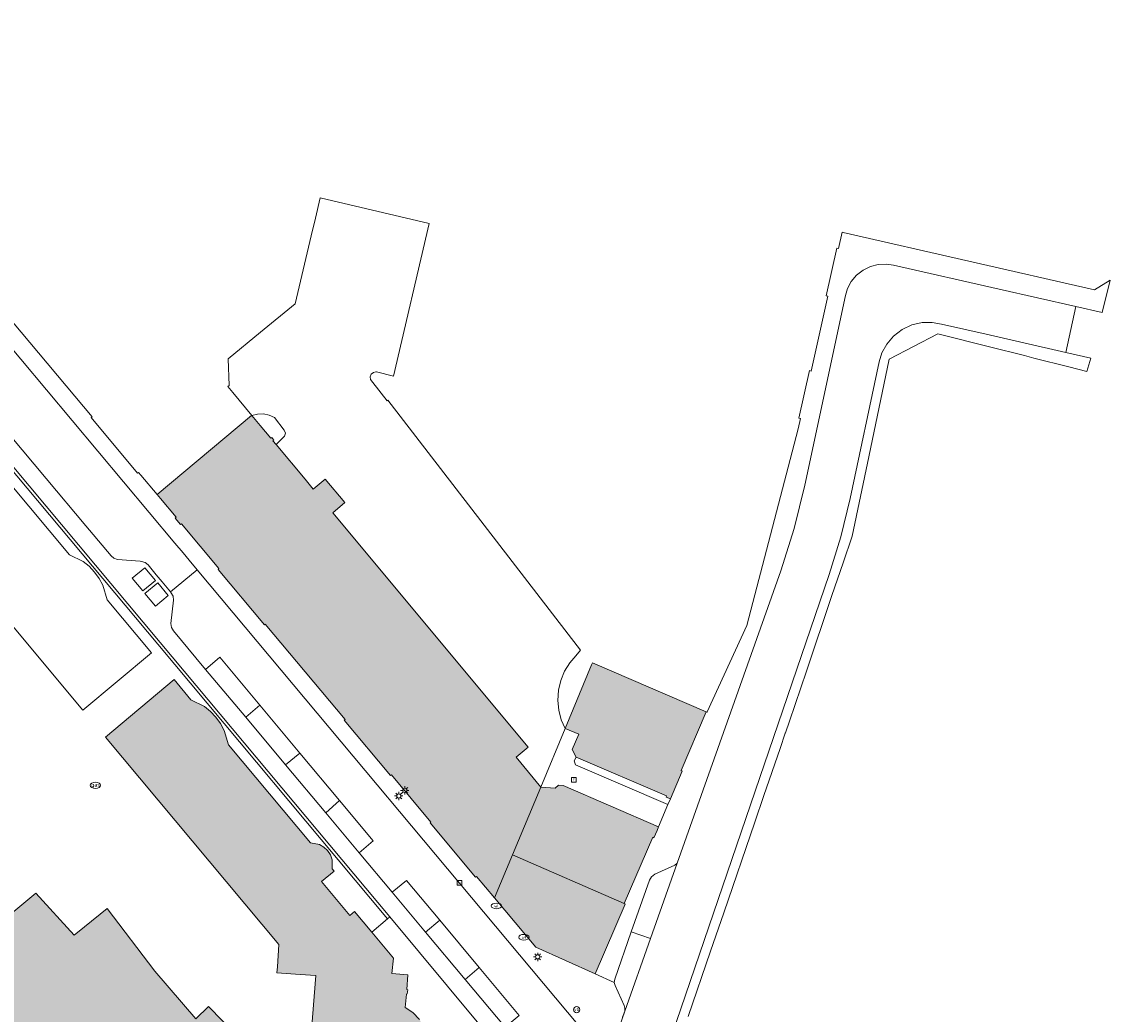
# Model space of a CAD drawing. Header units: metres. Extents: x 196496 to 197479, y 355139 to 356324.
# Tile 144 of 144: x 197262 to 197366, y 356200 to 356295. Entities that reach past the tile are written whole.
import ezdxf
from ezdxf.enums import TextEntityAlignment as Align

# ---------------------------------------------------------------- set-up
doc = ezdxf.new("R2010")
doc.units = ezdxf.units.M
doc.layers.get('0').update_dxf_attribs({"color": 252, "lineweight": 18})
for name, color, linetype, lineweight in [('B-WE-IE-MEUBILAIR_WEGMEUBILAIR-S', 252, 'Continuous', 18), ('B-WE-IE-TERREINAFSCHEIDING_KUNSTMATIG_MUUR-GV', 252, 'Continuous', 18), ('B-WE-KL-ET_LS_OV_LICHTMAST-S', 252, 'Continuous', 18), ('B-WE-KL-GAS_PUT-S', 252, 'Continuous', 18), ('B-WE-KL-WATER-S', 252, 'Continuous', 18), ('B-WE-OG-BEBOUWING-GV', 252, 'Continuous', 18), ('B-WE-RI-GWA_KOLK-S', 252, 'Continuous', 18), ('B-WE-RI-GWA_RIOOLPUT-S', 252, 'Continuous', 18), ('B-WE-VH-VERHARDING_ASFALT-GV', 252, 'Continuous', 18), ('B-WE-VH-VERHARDING_BETONSTRAATSTEEN-GV', 252, 'Continuous', 18), ('B-WE-VH-VERHARDING_OPEN-GV', 252, 'Continuous', 18), ('B-WE-VH-VERHARDING_STRAATBAKSTEEN-GV', 252, 'Continuous', 18), ('B-WE-VH-VERHARDING_TEGEL-GV', 252, 'Continuous', 18)]:
    doc.layers.add(name, color=color, linetype=linetype, lineweight=lineweight)
doc.layers.add('X-XX-AL-PRESENTATIE_GEBOUW3-V', color=7, linetype='Continuous', lineweight=18, true_color=0xf0f0f0)
doc.styles.add('NLCS-ISO', font='NLCS-ISO.ttf')

# ---------------------------------------------------------------- blocks, each defined once
blk = doc.blocks.new('SKL-ET_OV_LICHTMAST-SO')
at = {"color": 0, "linetype": 'ByBlock', "lineweight": 18}
for points in [[(-1.25, 0), (-2, 0)], [(-1.41, 1.41), (-0.88, 0.88)], [(0, 2), (0, 1.25)], [(0.88, 0.88), (1.41, 1.41)], [(2, 0), (1.25, 0)], [(-1.41, -1.41), (-0.88, -0.88)], [(0, -1.25), (0, -2)], [(0.88, -0.88), (1.41, -1.41)]]:
    blk.add_lwpolyline(points, dxfattribs=at)
blk.add_circle((0, 0), 1, dxfattribs=at)
blk = doc.blocks.new('SIE-WEG_PAAL_VERKEERSBORD-SO')
at = {"color": 0, "linetype": 'ByBlock', "lineweight": 18}
blk.add_circle((0, 0), 1.5, dxfattribs=at)
at = {"color": 0, "linetype": 'ByBlock', "lineweight": 18, "style": 'NLCS-ISO'}
blk.add_text('vb', height=1.5, dxfattribs=at).set_placement((0, 0.13), align=Align.MIDDLE_CENTER)
blk = doc.blocks.new('SKL-GAS_PUT-SO')
at = {"color": 0, "linetype": 'ByBlock', "lineweight": 18}
blk.add_ellipse((0, 0), major_axis=(2.5, 0), ratio=0.601255, dxfattribs=at)
at = {"color": 0, "linetype": 'ByBlock', "lineweight": 18, "style": 'NLCS-ISO'}
blk.add_text('gas', height=1.8, dxfattribs=at).set_placement((0.12, 0.3), align=Align.MIDDLE_CENTER)
blk = doc.blocks.new('SKL-WATER_WATERLEIDINGPUT-SO')
at = {"color": 0, "linetype": 'ByBlock', "lineweight": 18}
blk.add_ellipse((0, 0), major_axis=(2.5, 0), ratio=0.54, dxfattribs=at)
at = {"color": 0, "linetype": 'ByBlock', "lineweight": 18, "style": 'NLCS-ISO'}
blk.add_text('wl', height=1.5, dxfattribs=at).set_placement((0, 0), align=Align.MIDDLE_CENTER)
blk = doc.blocks.new('SRI-PUT_INSPECTIEPUT_RIOOLPUT-SO')
at = {"color": 0, "linetype": 'ByBlock', "lineweight": 18}
blk.add_lwpolyline([(-1.12, -1.12), (1.12, -1.12), (1.12, 1.12), (-1.12, 1.12)], close=True, dxfattribs=at)
at = {"color": 0, "linetype": 'ByBlock', "lineweight": 18, "style": 'NLCS-ISO'}
blk.add_text('r', height=1.5, dxfattribs=at).set_placement((0, 0.28), align=Align.MIDDLE_CENTER)
blk = doc.blocks.new('SRI-KOLK-SO')
at = {"color": 0, "linetype": 'ByBlock', "lineweight": 18}
blk.add_lwpolyline([(-1.125, -1.125), (1.125, -1.125), (1.125, 1.125), (-1.125, 1.125)], close=True, dxfattribs=at)
at = {"color": 0, "linetype": 'ByBlock', "lineweight": 18, "style": 'NLCS-ISO'}
blk.add_text('k', height=1.5, dxfattribs=at).set_placement((0, 0), align=Align.MIDDLE_CENTER)

msp = doc.modelspace()

# ---------------------------------------------------------------- hatches: boundary and pattern name
at = {"layer": 'X-XX-AL-PRESENTATIE_GEBOUW3-V'}
for points in [[(197274.977, 356249.638), (197276.493, 356247.841), (197276.399, 356247.761), (197276.897, 356247.155), (197276.994, 356247.211), (197280.603, 356242.9), (197280.528, 356242.821), (197284.985, 356237.484), (197285.066, 356237.558), (197292.747, 356228.396), (197292.662, 356228.326), (197297.115, 356222.996), (197297.203, 356223.063), (197300.998, 356218.535), (197300.92, 356218.468), (197305.299, 356213.234), (197305.387, 356213.301), (197307.12, 356211.237), (197308.847, 356215.366), (197311.575, 356221.888), (197309.19, 356224.755), (197310.347, 356225.719), (197291.57, 356248.278), (197292.707, 356249.255), (197290.828, 356251.505), (197289.68, 356250.552), (197288.898, 356251.488), (197286.108, 356254.827), (197285.801, 356255.194), (197285.885, 356255.265), (197285.68, 356255.51), (197285.595, 356255.44), (197284.569, 356256.668), (197283.76, 356257.636), (197283.727, 356257.624), (197274.649, 356250.026)], [(197313.904, 356227.542), (197315.228, 356226.973), (197314.601, 356225.512), (197314.98, 356224.754), (197323.683, 356221.038), (197323.638, 356220.937), (197324.04, 356220.758), (197325.173, 356223.439), (197325.073, 356223.483), (197327.477, 356229.14), (197316.546, 356233.84), (197316.467, 356233.651)], [(197311.334, 356179.108), (197310.062, 356179.828), (197310.769, 356181.108), (197309.562, 356181.832), (197309.618, 356181.933), (197309.242, 356182.14), (197309.207, 356182.054), (197308.019, 356182.711), (197308.048, 356183.569), (197307.858, 356184.495), (197307.408, 356185.404), (197306.707, 356186.189), (197305.819, 356186.753), (197304.848, 356187.049), (197303.903, 356187.086), (197303.062, 356186.918), (197301.821, 356188.431), (197301.906, 356188.5), (197301.622, 356188.829), (197301.545, 356188.765), (197300.501, 356190.038), (197300.351, 356190.321), (197299.893, 356191.894), (197299.997, 356191.921), (197299.873, 356192.334), (197299.763, 356192.315), (197299.213, 356194.183), (197299.825, 356194.791), (197300.325, 356195.598), (197300.626, 356196.569), (197300.659, 356197.624), (197300.406, 356198.648), (197299.909, 356199.536), (197299.252, 356200.221), (197298.526, 356200.687), (197298.65, 356201.991), (197298.707, 356202.011), (197298.783, 356202.411), (197298.686, 356202.421), (197298.779, 356203.847), (197297.255, 356203.967), (197297.391, 356205.429), (197295.313, 356207.929), (197293.657, 356209.922), (197293.204, 356209.543), (197290.479, 356212.823), (197291.678, 356213.819), (197291.502, 356214.034), (197291.488, 356214.91), (197291.326, 356215.364), (197291.055, 356215.779), (197290.693, 356216.119), (197290.275, 356216.358), (197289.415, 356216.526), (197281.526, 356225.955), (197281.113, 356227.343), (197280.76, 356228.005), (197280.315, 356228.617), (197279.791, 356229.163), (197279.202, 356229.627), (197277.909, 356230.279), (197276.283, 356232.222), (197269.684, 356226.699), (197286.383, 356206.758), (197286.231, 356204.6), (197286.191, 356204.036), (197288.436, 356203.884), (197289.917, 356203.783), (197289.34, 356196.506), (197292.412, 356185.966), (197299.338, 356177.542), (197309.038, 356172.09)], [(197312.961, 356221.786), (197311.575, 356221.888), (197308.847, 356215.366), (197319.602, 356210.711), (197322.353, 356217.067), (197322.458, 356217.018), (197322.758, 356217.727), (197322.899, 356218.061), (197313.736, 356222.051), (197313.294, 356222.078)], [(197316.816, 356203.942), (197319.703, 356210.628), (197319.602, 356210.711), (197308.847, 356215.366), (197307.12, 356211.237), (197311.107, 356206.489)], [(197243.759, 356195.716), (197247.581, 356191.339), (197252.998, 356185.049), (197256.171, 356181.395), (197256.239, 356181.309), (197262.964, 356172.841), (197263.696, 356172.021), (197269.243, 356176.991), (197274.836, 356181.704), (197278.742, 356184.986), (197283.491, 356189.822), (197286.538, 356193.048), (197282.24, 356197.932), (197282.325, 356198), (197279.593, 356200.794), (197278.393, 356199.601), (197274.442, 356204.178), (197269.844, 356210.213), (197267.684, 356208.463), (197266.684, 356207.661), (197262.971, 356211.689), (197251.671, 356202.285), (197251.564, 356202.402), (197251.474, 356202.338), (197251.376, 356202.454), (197243.744, 356195.905), (197243.846, 356195.792)]]:
    msp.add_hatch(color=256, dxfattribs=at).paths.add_polyline_path(points)

# ---------------------------------------------------------------- linework, layer by layer
at = {"layer": 'B-WE-IE-TERREINAFSCHEIDING_KUNSTMATIG_MUUR-GV', "flags": 128}
msp.add_lwpolyline([(197290.828, 356251.505), (197292.707, 356249.255), (197291.57, 356248.278), (197310.347, 356225.719), (197309.19, 356224.755), (197311.575, 356221.888), (197313.904, 356227.542), (197313.544, 356228.368), (197313.306, 356229.274), (197313.213, 356230.231), (197313.277, 356231.203), (197313.499, 356232.151), (197313.866, 356233.039), (197314.358, 356233.836), (197314.943, 356234.522), (197315.381, 356235.059), (197296.856, 356259.101), (197296.789, 356259.049), (197295.427, 356260.79), (197295.184, 356261.1), (197295.154, 356261.339), (197295.251, 356261.595), (197295.462, 356261.769), (197295.698, 356261.817), (197295.76, 356261.812), (197297.392, 356261.394), (197300.825, 356276.077), (197290.347, 356278.542), (197289.887, 356276.594), (197289.486, 356274.9), (197287.943, 356268.368), (197284.606, 356265.629), (197281.499, 356263.086), (197281.589, 356260.521), (197281.453, 356260.397), (197281.928, 356259.829), (197283.76, 356257.636), (197284.306, 356257.767), (197284.881, 356257.775), (197285.444, 356257.654), (197285.953, 356257.417), (197286.881, 356256.206), (197286.994, 356255.924), (197286.92, 356255.63), (197286.108, 356254.827), (197288.898, 356251.488), (197289.68, 356250.552)], close=True, dxfattribs=at)
at = {"layer": 'B-WE-OG-BEBOUWING-GV', "flags": 128}
for points in [[(197274.977, 356249.638), (197276.493, 356247.841), (197276.399, 356247.761), (197276.897, 356247.155), (197276.994, 356247.211), (197280.603, 356242.9), (197280.528, 356242.821), (197284.985, 356237.484), (197285.066, 356237.558), (197292.747, 356228.396), (197292.662, 356228.326), (197297.115, 356222.996), (197297.203, 356223.063), (197300.998, 356218.535), (197300.92, 356218.468), (197305.299, 356213.234), (197305.387, 356213.301), (197307.12, 356211.237), (197308.847, 356215.366), (197311.575, 356221.888), (197309.19, 356224.755), (197310.347, 356225.719), (197291.57, 356248.278), (197292.707, 356249.255), (197290.828, 356251.505), (197289.68, 356250.552), (197288.898, 356251.488), (197286.108, 356254.827), (197285.801, 356255.194), (197285.885, 356255.265), (197285.68, 356255.51), (197285.595, 356255.44), (197284.569, 356256.668), (197283.76, 356257.636), (197283.727, 356257.624), (197274.649, 356250.026)], [(197313.904, 356227.542), (197315.228, 356226.973), (197314.601, 356225.512), (197314.98, 356224.754), (197323.683, 356221.038), (197323.638, 356220.937), (197324.04, 356220.758), (197325.173, 356223.439), (197325.073, 356223.483), (197327.477, 356229.14), (197316.546, 356233.84), (197316.467, 356233.651)], [(197312.961, 356221.786), (197311.575, 356221.888), (197308.847, 356215.366), (197319.602, 356210.711), (197322.353, 356217.067), (197322.458, 356217.018), (197322.758, 356217.727), (197322.899, 356218.061), (197313.736, 356222.051), (197313.294, 356222.078)], [(197316.816, 356203.942), (197319.703, 356210.628), (197319.602, 356210.711), (197308.847, 356215.366), (197307.12, 356211.237), (197311.107, 356206.489)]]:
    msp.add_lwpolyline(points, close=True, dxfattribs=at)
for points in [[(197299.909, 356199.536), (197299.252, 356200.221), (197298.526, 356200.687), (197298.65, 356201.991), (197298.707, 356202.011), (197298.783, 356202.411), (197298.686, 356202.421), (197298.779, 356203.847), (197297.255, 356203.967), (197297.391, 356205.429), (197295.313, 356207.929), (197293.657, 356209.922), (197293.204, 356209.543), (197290.479, 356212.823), (197291.678, 356213.819), (197291.502, 356214.034), (197291.488, 356214.91), (197291.326, 356215.364), (197291.055, 356215.779), (197290.693, 356216.119), (197290.275, 356216.358), (197289.415, 356216.526), (197281.526, 356225.955), (197281.113, 356227.343), (197280.76, 356228.005), (197280.315, 356228.617), (197279.791, 356229.163), (197279.202, 356229.627), (197277.909, 356230.279), (197276.283, 356232.222), (197269.684, 356226.699), (197286.383, 356206.758), (197286.231, 356204.6), (197286.191, 356204.036), (197288.436, 356203.884), (197289.917, 356203.783), (197289.34, 356196.506)], [(197256.239, 356181.309), (197262.964, 356172.841), (197263.696, 356172.021), (197269.243, 356176.991), (197274.836, 356181.704), (197278.742, 356184.986), (197283.491, 356189.822), (197286.538, 356193.048), (197282.24, 356197.932), (197282.325, 356198), (197279.593, 356200.794), (197278.393, 356199.601), (197274.442, 356204.178), (197269.844, 356210.213), (197267.684, 356208.463), (197266.684, 356207.661), (197262.971, 356211.689), (197251.671, 356202.285)]]:
    msp.add_lwpolyline(points, dxfattribs=at)
at = {"layer": 'B-WE-VH-VERHARDING_ASFALT-GV', "flags": 128}
for points in [[(197322.822, 356194.082), (197339.321, 356242.332), (197340.437, 356245.951), (197341.334, 356249.63), (197344.119, 356262.768), (197344.391, 356263.638), (197344.856, 356264.49), (197345.514, 356265.262), (197346.34, 356265.892), (197347.282, 356266.33), (197348.272, 356266.554), (197349.242, 356266.568), (197350.139, 356266.405), (197354.42, 356265.446), (197362.081, 356263.675), (197363.051, 356268.09), (197355.674, 356269.779), (197345.499, 356272.079), (197344.801, 356272.179), (197344.053, 356272.142), (197343.296, 356271.949), (197342.58, 356271.596), (197341.953, 356271.102), (197341.452, 356270.502), (197341.097, 356269.843), (197340.886, 356269.17), (197336.981, 356250.91), (197335.953, 356246.764), (197334.659, 356242.694), (197324.694, 356214.572), (197322.13, 356207.319), (197319.661, 356200.333), (197318.062, 356195.739)], [(197315.289, 356198.886), (197278.511, 356242.781), (197275.929, 356240.669), (197275.989, 356240.596), (197276.193, 356240.257), (197276.222, 356239.863), (197275.966, 356237.632), (197276.034, 356237.245), (197276.24, 356236.91), (197278.391, 356234.325), (197279.325, 356233.21), (197280.676, 356234.378), (197284.545, 356229.755), (197288.397, 356225.152), (197292.215, 356220.589), (197295.436, 356216.74), (197294.092, 356215.578), (197297.278, 356211.773), (197298.659, 356212.913), (197301.85, 356209.089), (197305.644, 356204.544), (197309.503, 356199.92)], [(197318.062, 356195.739), (197319.661, 356200.333), (197319.422, 356199.778)]]:
    msp.add_lwpolyline(points, dxfattribs=at)
for points in [[(197283.185, 356228.601), (197287.009, 356224.035), (197288.397, 356225.152), (197284.545, 356229.755)], [(197290.88, 356219.413), (197292.215, 356220.589), (197288.397, 356225.152), (197287.009, 356224.035)], [(197292.215, 356220.589), (197290.88, 356219.413), (197294.092, 356215.578), (197295.436, 356216.74)], [(197297.278, 356211.773), (197300.474, 356207.958), (197301.85, 356209.089), (197298.659, 356212.913)], [(197305.644, 356204.544), (197301.85, 356209.089), (197300.474, 356207.958), (197304.286, 356203.406)], [(197304.286, 356203.406), (197308.15, 356198.792), (197309.503, 356199.92), (197305.644, 356204.544)]]:
    msp.add_lwpolyline(points, close=True, dxfattribs=at)
at = {"layer": 'B-WE-VH-VERHARDING_BETONSTRAATSTEEN-GV', "flags": 128}
for points in [[(197296.831, 356209.215), (197297.061, 356209.41), (197274.962, 356235.811), (197259.21, 356254.584), (197258.988, 356254.395), (197274.728, 356235.626)], [(197322.13, 356207.319), (197324.694, 356214.572), (197324.458, 356214.396), (197322.558, 356213.508), (197322.237, 356213.271), (197322.033, 356212.928), (197320.286, 356207.971)], [(197322.13, 356207.319), (197320.286, 356207.971), (197318.688, 356203.435), (197318.641, 356203.117), (197318.718, 356202.805), (197319.599, 356200.904), (197319.677, 356200.624), (197319.661, 356200.333)]]:
    msp.add_lwpolyline(points, close=True, dxfattribs=at)
at = {"layer": 'B-WE-VH-VERHARDING_OPEN-GV', "flags": 128}
for points in [[(197323.814, 356220.224), (197314.912, 356224.028), (197314.772, 356224.407), (197314.98, 356224.754), (197314.601, 356225.512), (197315.228, 356226.973), (197313.904, 356227.542), (197311.575, 356221.888), (197312.961, 356221.786), (197313.294, 356222.078), (197313.736, 356222.051), (197322.899, 356218.061)], [(197314.98, 356224.754), (197314.772, 356224.407), (197314.912, 356224.028), (197323.814, 356220.224), (197324.04, 356220.758), (197323.638, 356220.937), (197323.683, 356221.038)]]:
    msp.add_lwpolyline(points, close=True, dxfattribs=at)
at = {"layer": 'B-WE-VH-VERHARDING_STRAATBAKSTEEN-GV', "flags": 128}
for points in [[(197308.15, 356198.792), (197304.286, 356203.406), (197300.474, 356207.958), (197297.278, 356211.773), (197294.092, 356215.578), (197290.88, 356219.413), (197287.009, 356224.035), (197283.185, 356228.601), (197279.325, 356233.21), (197278.391, 356234.325), (197276.24, 356236.91), (197276.034, 356237.245), (197275.966, 356237.632), (197276.222, 356239.863), (197276.193, 356240.257), (197275.989, 356240.596), (197275.929, 356240.669), (197275.154, 356241.615), (197274.58, 356242.315), (197273.803, 356243.262), (197273.507, 356243.493), (197273.145, 356243.596), (197273.02, 356243.605), (197270.856, 356243.766), (197270.505, 356243.893), (197270.225, 356244.14), (197268.159, 356246.582), (197267.79, 356247.002), (197263.969, 356251.567), (197260.511, 356255.698)], [(197289.34, 356196.506), (197289.917, 356203.783), (197288.436, 356203.884), (197286.191, 356204.036), (197286.231, 356204.6), (197286.383, 356206.758), (197269.684, 356226.699), (197276.283, 356232.222), (197277.909, 356230.279), (197279.202, 356229.627), (197279.791, 356229.163), (197280.315, 356228.617), (197280.76, 356228.005), (197281.113, 356227.343), (197281.526, 356225.955), (197289.415, 356216.526), (197290.275, 356216.358), (197290.693, 356216.119), (197291.055, 356215.779), (197291.326, 356215.364), (197291.488, 356214.91), (197291.502, 356214.034), (197291.678, 356213.819), (197290.479, 356212.823), (197293.204, 356209.543), (197293.657, 356209.922), (197295.313, 356207.929), (197296.831, 356209.215), (197274.728, 356235.626), (197258.988, 356254.395)], [(197259.21, 356254.584), (197274.962, 356235.811), (197297.061, 356209.41), (197311.001, 356192.669)], [(197260.363, 356251.234), (197266.229, 356244.234), (197267.525, 356243.584), (197268.115, 356243.12), (197268.641, 356242.574), (197269.086, 356241.96), (197269.439, 356241.298), (197269.851, 356239.907), (197274.115, 356234.812), (197267.509, 356229.296), (197255.729, 356243.364)], [(197251.671, 356202.285), (197262.971, 356211.689), (197266.684, 356207.661), (197267.684, 356208.463), (197269.844, 356210.213), (197274.442, 356204.178), (197278.393, 356199.601), (197279.593, 356200.794), (197282.325, 356198)], [(197311.001, 356192.669), (197297.061, 356209.41), (197296.831, 356209.215), (197295.313, 356207.929), (197297.391, 356205.429), (197297.255, 356203.967), (197298.779, 356203.847), (197298.686, 356202.421), (197298.783, 356202.411), (197298.707, 356202.011), (197298.65, 356201.991), (197298.526, 356200.687), (197299.252, 356200.221), (197299.909, 356199.536)]]:
    msp.add_lwpolyline(points, dxfattribs=at)
for points in [[(197272.267, 356241.971), (197273.471, 356242.991), (197274.509, 356241.77), (197273.278, 356240.752)], [(197273.482, 356240.518), (197274.718, 356241.52), (197275.722, 356240.306), (197274.495, 356239.294)]]:
    msp.add_lwpolyline(points, close=True, dxfattribs=at)
at = {"layer": 'B-WE-VH-VERHARDING_TEGEL-GV', "flags": 128}
for points in [[(197234.356, 356295.482), (197276.374, 356245.333), (197277.149, 356244.407), (197277.737, 356243.706), (197278.511, 356242.781), (197315.289, 356198.886)], [(197319.422, 356199.778), (197319.661, 356200.333), (197319.677, 356200.624), (197319.599, 356200.904), (197318.718, 356202.805), (197318.641, 356203.117), (197316.816, 356203.942), (197311.107, 356206.489), (197307.12, 356211.237), (197305.387, 356213.301), (197305.299, 356213.234), (197300.92, 356218.468), (197300.998, 356218.535), (197297.203, 356223.063), (197297.115, 356222.996), (197292.662, 356228.326), (197292.747, 356228.396), (197285.066, 356237.558), (197284.985, 356237.484), (197280.528, 356242.821), (197280.603, 356242.9), (197276.994, 356247.211), (197276.897, 356247.155), (197276.399, 356247.761), (197276.493, 356247.841), (197274.977, 356249.638), (197274.649, 356250.026), (197273.091, 356251.872), (197272.852, 356252.155), (197272.765, 356252.093), (197268.314, 356257.426), (197268.392, 356257.496), (197260.733, 356266.635)], [(197325.767, 356199.845), (197327.915, 356206.113), (197329.176, 356209.792), (197332.165, 356218.513), (197333.049, 356221.092), (197334.595, 356225.603), (197335.096, 356227.063), (197335.117, 356227.125), (197335.519, 356228.223), (197337.133, 356233.033), (197339.593, 356240.309), (197340.679, 356243.468), (197341.55, 356246.023), (197343.145, 356253.656), (197345.106, 356263.042), (197349.786, 356265.474), (197354.751, 356264.227), (197358.114, 356263.378), (197359.028, 356263.152), (197362.385, 356262.294), (197364.13, 356261.853), (197364.503, 356263.124), (197362.081, 356263.675), (197354.42, 356265.446), (197350.139, 356266.405), (197349.242, 356266.568), (197348.272, 356266.554), (197347.282, 356266.33), (197346.34, 356265.892), (197345.514, 356265.262), (197344.856, 356264.49), (197344.391, 356263.638), (197344.119, 356262.768), (197341.334, 356249.63), (197340.437, 356245.951), (197339.321, 356242.332), (197322.822, 356194.082)]]:
    msp.add_lwpolyline(points, dxfattribs=at)
msp.add_lwpolyline([(197355.674, 356269.779), (197363.051, 356268.09), (197365.597, 356267.52), (197366.368, 356270.631), (197364.858, 356269.722), (197340.666, 356275.23), (197340.569, 356275.252), (197340.216, 356273.671), (197340.045, 356273.709), (197339.024, 356269.132), (197339.195, 356269.094), (197337.589, 356261.9), (197337.418, 356261.939), (197336.401, 356257.381), (197336.572, 356257.343), (197336.352, 356256.357), (197331.387, 356237.429), (197327.577, 356229.123), (197327.567, 356229.101), (197327.477, 356229.14), (197325.073, 356223.483), (197325.173, 356223.439), (197324.04, 356220.758), (197323.814, 356220.224), (197322.899, 356218.061), (197322.758, 356217.727), (197322.458, 356217.018), (197322.353, 356217.067), (197319.602, 356210.711), (197319.703, 356210.628), (197316.816, 356203.942), (197318.641, 356203.117), (197318.688, 356203.435), (197320.286, 356207.971), (197322.033, 356212.928), (197322.237, 356213.271), (197322.558, 356213.508), (197324.458, 356214.396), (197324.694, 356214.572), (197334.659, 356242.694), (197335.953, 356246.764), (197336.981, 356250.91), (197340.886, 356269.17), (197341.097, 356269.843), (197341.452, 356270.502), (197341.953, 356271.102), (197342.58, 356271.596), (197343.296, 356271.949), (197344.053, 356272.142), (197344.801, 356272.179), (197345.499, 356272.079)], close=True, dxfattribs=at)

# ---------------------------------------------------------------- block references
at = {"layer": 'B-WE-IE-MEUBILAIR_WEGMEUBILAIR-S', "xscale": 0.2, "yscale": 0.2, "zscale": 0.2}
msp.add_blockref('SIE-WEG_PAAL_VERKEERSBORD-SO', (197315.029, 356200.485), dxfattribs=at)
at = {"layer": 'B-WE-KL-ET_LS_OV_LICHTMAST-S', "xscale": 0.2, "yscale": 0.2, "zscale": 0.2}
for p in [(197298.489, 356221.578), (197297.912, 356221.041), (197311.275, 356205.569)]:
    msp.add_blockref('SKL-ET_OV_LICHTMAST-SO', p, dxfattribs=at)
at = {"layer": 'B-WE-KL-GAS_PUT-S', "xscale": 0.2, "yscale": 0.2, "zscale": 0.2}
msp.add_blockref('SKL-GAS_PUT-SO', (197268.72, 356222.067), dxfattribs=at)
at = {"layer": 'B-WE-KL-WATER-S', "xscale": 0.2, "yscale": 0.2, "zscale": 0.2}
for p in [(197307.304, 356210.461), (197309.949, 356207.453)]:
    msp.add_blockref('SKL-WATER_WATERLEIDINGPUT-SO', p, dxfattribs=at)
at = {"layer": 'B-WE-RI-GWA_KOLK-S', "xscale": 0.2, "yscale": 0.2, "zscale": 0.2}
msp.add_blockref('SRI-KOLK-SO', (197303.761, 356212.679), dxfattribs=at)
at = {"layer": 'B-WE-RI-GWA_RIOOLPUT-S', "xscale": 0.2, "yscale": 0.2, "zscale": 0.2}
msp.add_blockref('SRI-PUT_INSPECTIEPUT_RIOOLPUT-SO', (197314.754, 356222.589), dxfattribs=at)

doc.saveas('drawing.dxf')
